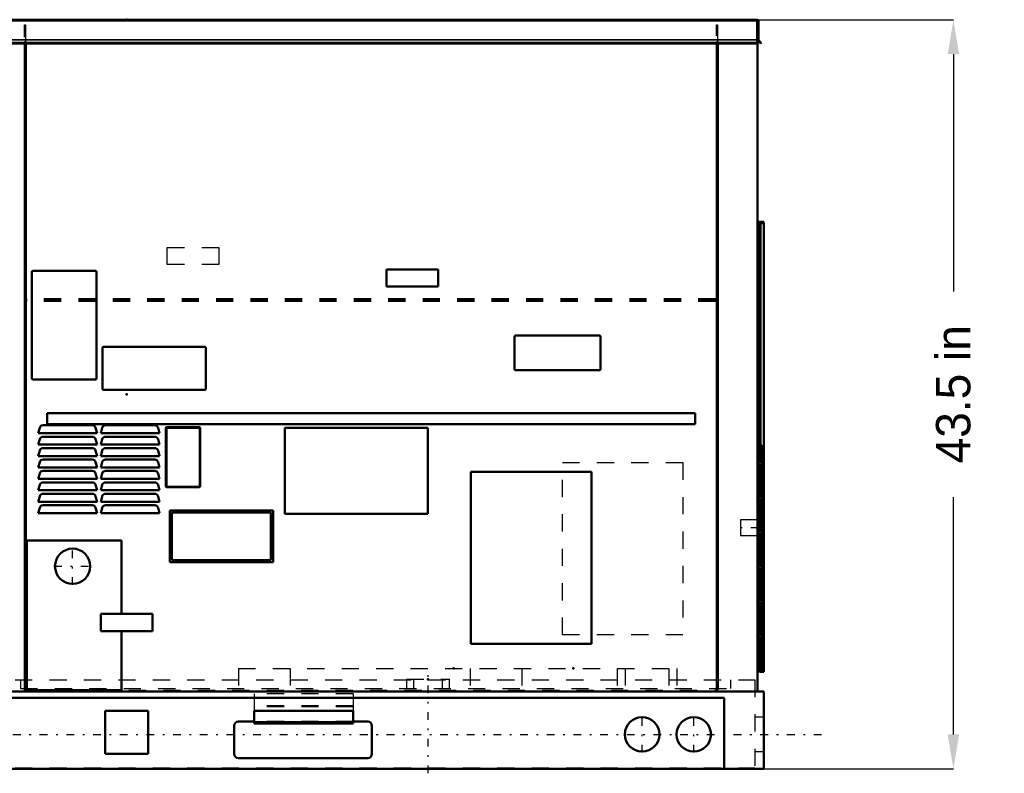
# Model space of a CAD drawing. Header units: inches. Extents: x -40.7 to 51, y -0.3 to 48.8.
# Tile 4 of 4: x -6.2 to 51, y -0.3 to 43.5. Entities that reach past the tile are written whole.
import ezdxf

# ---------------------------------------------------------------- set-up
doc = ezdxf.new("R2010")
doc.units = ezdxf.units.IN
doc.header["$MEASUREMENT"] = 0
doc.linetypes.add('Center', pattern=[1.5, 0.45, -0.5, 0.05, -0.5])
doc.linetypes.add('Dashed', pattern=[2, 1, -1])
for name, color, linetype, lineweight in [('2d ConnectionPoints', 7, 'Continuous', 50), ('AM_0', 7, 'Continuous', 50), ('AM_4', 3, 'Continuous', 25), ('AM_5', 3, 'Continuous', 25), ('AM_7', 7, 'Center', 25), ('AM_9', 6, 'Dashed', 25)]:
    doc.layers.add(name, color=color, linetype=linetype, lineweight=lineweight)
doc.dimstyles.get("Standard").update_dxf_attribs({"dimtxt": 0.18, "dimasz": 0.18, "dimexe": 0.18, "dimexo": 0.0625, "dimgap": 0.09, "dimtad": 0, "dimtih": 1, "dimtoh": 1, "dimdec": 4, "dimzin": 0, "dimdsep": 46, "dimtxsty": 'Standard', "dimcen": 0.09, "dimadec": 0, "dimazin": 0, "dimtfac": 1, "dimtdec": 4, "dimtofl": 0, "dimtmove": 0, "dimatfit": 3, "dimfxl": 1, "dimtolj": 1, "dimtzin": 0, "dimarcsym": 0})

# ---------------------------------------------------------------- blocks, each defined once
blk = doc.blocks.new('*D1')
at = {"layer": 'AM_5', "color": 0, "lineweight": -2}
for p, q in [((0, 43.5), (48.015, 43.5)), ((48.015, 41.5), (48.015, 27.717)), ((48.015, 2), (48.015, 15.783)), ((0, 0), (48.015, 0))]:
    blk.add_line(p, q, dxfattribs=at)
at = {"layer": 'AM_5', "color": 0}
for points in [[(48.348, 41.5), (47.682, 41.5), (48.015, 43.5)], [(47.682, 2), (48.348, 2), (48.015, 0)]]:
    blk.add_solid(points, dxfattribs=at)
at = {"layer": 'Defpoints', "color": 0}
for p in [(0, 43.5), (48.015, 43.5), (0, 0)]:
    blk.add_point(p, dxfattribs=at)
at = {"layer": 'AM_5', "color": 0, "insert": (48.015, 21.75), "char_height": 2, "attachment_point": 5, "rotation": 90}
blk.add_mtext('\\A1;43.5 in', dxfattribs=at)

msp = doc.modelspace()

# ---------------------------------------------------------------- linework, layer by layer
at = {"layer": '2d ConnectionPoints'}
for p in [(0, 43.5), (0, 43.5), (0, 21.75), (0, 21.75), (36.646, 21.75), (36.799, 18.764), (36.605, 14), (36.674, 12.292), (18.996, 5.829), (25.943, 5.829), (17.504, 5.2), (0, 0)]:
    msp.add_point(p, dxfattribs=at)
at = {"layer": 'AM_0'}
for p, q in [((-36.646, 43.5), (36.646, 43.5)), ((36.612, 43.5), (36.612, 42.12647)), ((36.646, 43.5), (36.646, 43.49265)), ((36.6925, 43.42), (36.6925, 42.33608)), ((36.62745, 42.322), (36.612, 42.322)), ((36.82297, 42.12647), (36.62745, 42.322)), ((36.612, 42.159), (-36.612, 42.159)), ((36.612, 42.12647), (-36.612, 42.12647)), ((-5.92, 4.6), (-5.92, 42.12647)), ((-5.86, 42.12647), (-5.86, 4.6)), ((34.27, 4.6), (34.27, 42.12647)), ((34.33, 42.12647), (34.33, 4.6)), ((36.646, 42.30345), (36.646, 4.49)), ((36.70246, 42.31204), (36.8555, 42.159)), ((36.8555, 42.159), (36.82297, 42.12647)), ((36.766, 31.757), (36.646, 31.757)), ((36.76, 31.6905), (37.01, 31.6905)), ((36.76, 31.6905), (36.76, 18.79)), ((36.765, 31.6905), (36.765, 31.695)), ((36.766, 31.757), (36.766, 31.70653)), ((36.799, 31.695), (36.799, 31.6905)), ((36.832, 31.762), (37.015, 31.762)), ((37.015, 31.728), (36.832, 31.728)), ((37.01, 31.6905), (37.01, 5.6995)), ((37.015, 31.762), (37.015, 31.728)), ((-5.496, 22.66), (-5.496, 28.85)), ((-5.436, 28.91), (-1.806, 28.91)), ((-1.746, 28.85), (-1.746, 22.66)), ((15.089, 28), (15.089, 29)), ((15.089, 29), (18.089, 29)), ((18.089, 29), (18.089, 28)), ((18.089, 28), (15.089, 28)), ((22.527, 23.216), (22.527, 25.096)), ((22.587, 25.156), (27.467, 25.156)), ((27.527, 25.096), (27.527, 23.216)), ((-1.402, 22.06), (-1.402, 24.44)), ((-1.342, 24.5), (4.538, 24.5)), ((4.598, 24.44), (4.598, 22.06)), ((27.467, 23.156), (22.587, 23.156)), ((-1.806, 22.6), (-5.436, 22.6)), ((4.538, 22), (-1.342, 22)), ((-4.61, 20.02), (-4.61, 20.65)), ((-4.61, 20.65), (33.02, 20.65)), ((33.02, 20.65), (33.02, 20.02)), ((33.02, 20.02), (-4.61, 20.02)), ((-5.129, 19.49), (-5.04573, 19.80076)), ((-1.718, 19.49), (-5.129, 19.49)), ((-4.85255, 19.949), (-1.99445, 19.949)), ((-1.80127, 19.80076), (-1.718, 19.49)), ((-1.504, 19.49), (-1.42073, 19.80076)), ((1.907, 19.49), (-1.504, 19.49)), ((-1.22755, 19.949), (1.63055, 19.949)), ((1.82373, 19.80076), (1.907, 19.49)), ((2.277, 16.414), (2.277, 19.774)), ((2.32, 16.414), (2.32, 19.774)), ((2.343, 19.84), (4.21, 19.84)), ((2.353, 19.807), (4.22, 19.807)), ((4.253, 19.774), (4.253, 16.414)), ((4.276, 19.774), (4.276, 16.414)), ((9.196, 14.81), (9.196, 19.81)), ((9.196, 19.81), (17.496, 19.81)), ((17.496, 19.81), (17.496, 14.81)), ((-5.129, 18.827), (-5.04573, 19.13776)), ((-4.85255, 19.286), (-1.99445, 19.286)), ((-1.80127, 19.13776), (-1.718, 18.827)), ((-1.504, 18.827), (-1.42073, 19.13776)), ((-1.22755, 19.286), (1.63055, 19.286)), ((1.82373, 19.13776), (1.907, 18.827)), ((-1.718, 18.827), (-5.129, 18.827)), ((-5.129, 18.164), (-5.04573, 18.47476)), ((-4.85255, 18.623), (-1.99445, 18.623)), ((-1.80127, 18.47476), (-1.718, 18.164)), ((1.907, 18.827), (-1.504, 18.827)), ((-1.504, 18.164), (-1.42073, 18.47476)), ((-1.22755, 18.623), (1.63055, 18.623)), ((1.82373, 18.47476), (1.907, 18.164)), ((36.646, 18.73), (36.89, 18.73)), ((36.707, 18.79), (36.89, 18.79)), ((36.89, 18.756), (36.707, 18.756)), ((36.76, 18.756), (36.76, 18.73)), ((36.89, 18.79), (36.89, 18.756)), ((36.89, 18.73), (36.89, 5.73)), ((-1.718, 18.164), (-5.129, 18.164)), ((-5.129, 17.501), (-5.04573, 17.81176)), ((-4.85255, 17.96), (-1.99445, 17.96)), ((-1.80127, 17.81176), (-1.718, 17.501)), ((1.907, 18.164), (-1.504, 18.164)), ((-1.504, 17.501), (-1.42073, 17.81176)), ((-1.22755, 17.96), (1.63055, 17.96)), ((1.82373, 17.81176), (1.907, 17.501)), ((-1.718, 17.501), (-5.129, 17.501)), ((-4.85255, 17.297), (-1.99445, 17.297)), ((1.907, 17.501), (-1.504, 17.501)), ((-1.22755, 17.297), (1.63055, 17.297)), ((19.996, 7.25), (19.996, 17.25)), ((19.996, 17.25), (26.996, 17.25)), ((26.996, 17.25), (26.996, 7.25)), ((-5.129, 16.838), (-5.04573, 17.14876)), ((-1.718, 16.838), (-5.129, 16.838)), ((-4.85255, 16.634), (-1.99445, 16.634)), ((-1.80127, 17.14876), (-1.718, 16.838)), ((-1.504, 16.838), (-1.42073, 17.14876)), ((1.907, 16.838), (-1.504, 16.838)), ((-1.22755, 16.634), (1.63055, 16.634)), ((1.82373, 17.14876), (1.907, 16.838)), ((-5.129, 16.175), (-5.04573, 16.48576)), ((-1.718, 16.175), (-5.129, 16.175)), ((-1.80127, 16.48576), (-1.718, 16.175)), ((-1.504, 16.175), (-1.42073, 16.48576)), ((1.907, 16.175), (-1.504, 16.175)), ((1.82373, 16.48576), (1.907, 16.175)), ((4.21, 16.348), (2.343, 16.348)), ((4.22, 16.381), (2.353, 16.381)), ((-5.129, 15.512), (-5.04573, 15.82276)), ((-1.718, 15.512), (-5.129, 15.512)), ((-4.85255, 15.971), (-1.99445, 15.971)), ((-1.80127, 15.82276), (-1.718, 15.512)), ((-1.504, 15.512), (-1.42073, 15.82276)), ((1.907, 15.512), (-1.504, 15.512)), ((-1.22755, 15.971), (1.63055, 15.971)), ((1.82373, 15.82276), (1.907, 15.512)), ((-5.129, 14.849), (-5.04573, 15.15976)), ((-4.85255, 15.308), (-1.99445, 15.308)), ((-1.80127, 15.15976), (-1.718, 14.849)), ((-1.504, 14.849), (-1.42073, 15.15976)), ((-1.22755, 15.308), (1.63055, 15.308)), ((1.82373, 15.15976), (1.907, 14.849)), ((2.505, 12), (2.505, 15)), ((2.505, 15), (8.505, 15)), ((2.63, 14.875), (8.38, 14.875)), ((2.63, 12.125), (2.63, 14.875)), ((8.38, 14.875), (8.38, 12.125)), ((8.505, 15), (8.505, 12)), ((-1.718, 14.849), (-5.129, 14.849)), ((1.907, 14.849), (-1.504, 14.849)), ((17.496, 14.81), (9.196, 14.81)), ((-5.795, 13.267), (-0.306, 13.267)), ((-5.795, 4.569), (-5.795, 13.267)), ((-0.306, 13.267), (-0.306, 9)), ((8.38, 12.125), (2.63, 12.125)), ((8.505, 12), (2.505, 12)), ((-1.504, 9), (1.496, 9)), ((-1.504, 8), (-1.504, 9)), ((1.496, 9), (1.496, 8)), ((1.496, 8), (-1.504, 8)), ((-0.306, 8), (-0.306, 4.569)), ((26.996, 7.25), (19.996, 7.25)), ((36.646, 5.73), (36.89, 5.73)), ((36.674, 5.73), (36.674, 5.727)), ((36.76, 5.73), (36.76, 5.6995)), ((36.707, 5.694), (36.89, 5.694)), ((36.89, 5.66), (36.707, 5.66)), ((36.76, 5.6995), (37.01, 5.6995)), ((37.015, 5.632), (36.832, 5.632)), ((36.89, 5.694), (36.89, 5.66)), ((36.89, 5.666), (37.015, 5.666)), ((37.015, 5.666), (37.015, 5.632)), ((-5.86, 4.6), (-5.92, 4.6)), ((34.33, 4.6), (34.27, 4.6)), ((-37, 4.49), (37, 4.49)), ((-34.7055, 4.119), (34.7055, 4.119)), ((-0.306, 4.569), (-5.795, 4.569)), ((34.7055, 4.119), (34.7055, 0)), ((37, 4.49), (37, 0)), ((-1.25, 0.875), (-1.25, 3.375)), ((-1.25, 3.375), (1.25, 3.375)), ((1.25, 3.375), (1.25, 0.875)), ((7.402, 3.375), (7.402, 2.634)), ((13.152, 3.375), (7.402, 3.375)), ((13.152, 3.375), (13.152, 2.634)), ((6.25, 2.49), (6.25, 0.87)), ((7.402, 2.74), (6.5, 2.74)), ((13.152, 2.634), (7.402, 2.634)), ((14, 2.74), (13.152, 2.74)), ((14.25, 0.87), (14.25, 2.49)), ((1.25, 0.875), (-1.25, 0.875)), ((6.5, 0.62), (14, 0.62)), ((-37, 0), (37, 0))]:
    msp.add_line(p, q, dxfattribs=at)
for centre, radius in [((-3.135, 11.762), 1.025), ((29.938, 2), 1), ((32.938, 2), 1)]:
    msp.add_circle(centre, radius, dxfattribs=at)
for centre, radius, start, end in [((36.6125, 43.42), 0.08, 0, 90), ((36.7265, 42.33608), 0.034, 180, 225), ((36.832, 31.695), 0.067, 90, 180), ((36.832, 31.695), 0.033, 90, 180), ((-5.436, 28.85), 0.06, 90, 180), ((-1.806, 28.85), 0.06, 0, 90), ((22.587, 25.096), 0.06, 90, 180), ((27.467, 25.096), 0.06, 0, 90), ((-1.342, 24.44), 0.06, 90, 180), ((4.538, 24.44), 0.06, 0, 90), ((22.587, 23.216), 0.06, 180, 270), ((27.467, 23.216), 0.06, 270, 360), ((-5.436, 22.66), 0.06, 180, 270), ((-1.806, 22.66), 0.06, 270, 360), ((-1.342, 22.06), 0.06, 180, 270), ((4.538, 22.06), 0.06, 270, 0), ((-4.85255, 19.749), 0.2, 90, 165), ((-1.99445, 19.749), 0.2, 15, 90), ((-1.22755, 19.749), 0.2, 90, 165), ((1.63055, 19.749), 0.2, 15, 90), ((2.343, 19.774), 0.066, 90, 180), ((2.353, 19.774), 0.033, 90, 180), ((4.21, 19.774), 0.066, 0, 90), ((4.22, 19.774), 0.033, 0, 90), ((-4.85255, 19.086), 0.2, 90, 165), ((-1.99445, 19.086), 0.2, 15, 90), ((-1.22755, 19.086), 0.2, 90, 165), ((1.63055, 19.086), 0.2, 15, 90), ((-4.85255, 18.423), 0.2, 90, 165), ((-1.99445, 18.423), 0.2, 15, 90), ((-1.22755, 18.423), 0.2, 90, 165), ((1.63055, 18.423), 0.2, 15, 90), ((36.707, 18.723), 0.067, 90, 155.567302), ((36.707, 18.723), 0.033, 90, 167.75331), ((-4.85255, 17.76), 0.2, 90, 165), ((-1.99445, 17.76), 0.2, 15, 90), ((-1.22755, 17.76), 0.2, 90, 165), ((1.63055, 17.76), 0.2, 15, 90), ((-4.85255, 17.097), 0.2, 90, 165), ((-1.99445, 17.097), 0.2, 15, 90), ((-1.22755, 17.097), 0.2, 90, 165), ((1.63055, 17.097), 0.2, 15, 90), ((-4.85255, 16.434), 0.2, 90, 165), ((-1.99445, 16.434), 0.2, 15, 90), ((-1.22755, 16.434), 0.2, 90, 165), ((1.63055, 16.434), 0.2, 15, 90), ((2.343, 16.414), 0.066, 180, 270), ((2.353, 16.414), 0.033, 180, 270), ((4.21, 16.414), 0.066, 270, 360), ((4.22, 16.414), 0.033, 270, 360), ((-4.85255, 15.771), 0.2, 90, 165), ((-1.99445, 15.771), 0.2, 15, 90), ((-1.22755, 15.771), 0.2, 90, 165), ((1.63055, 15.771), 0.2, 15, 90), ((-4.85255, 15.108), 0.2, 90, 165), ((-1.99445, 15.108), 0.2, 15, 90), ((-1.22755, 15.108), 0.2, 90, 165), ((1.63055, 15.108), 0.2, 15, 90), ((36.707, 5.727), 0.033, 180, 270), ((36.707, 5.727), 0.067, 204.432698, 270), ((36.832, 5.699), 0.067, 180, 184.279783), ((36.832, 5.699), 0.067, 215.597645, 270), ((36.832, 5.699), 0.033, 180, 188.714742), ((6.5, 2.49), 0.25, 90, 180), ((14, 2.49), 0.25, 0, 90), ((6.5, 0.87), 0.25, 180, 270), ((14, 0.87), 0.25, 270, 360)]:
    msp.add_arc(centre, radius, start, end, dxfattribs=at)
at = {"layer": 'AM_4'}
for p, q in [((36.612, 43.42), (-36.612, 43.42)), ((36.612, 42.33608), (-36.612, 42.33608)), ((36.612, 42.31204), (-36.612, 42.31204)), ((36.827, 31.6905), (36.827, 18.79)), ((36.707, 18.73), (36.707, 5.73)), ((36.827, 18.756), (36.827, 18.73)), ((36.827, 5.73), (36.827, 5.6995)), ((13.152, 2.726), (7.402, 2.726))]:
    msp.add_line(p, q, dxfattribs=at)
at = {"layer": 'AM_7'}
for p, q in [((36.696, 14), (35.596, 14)), ((-3.135, 10.68575), (-3.135, 12.83825)), ((-4.21125, 11.762), (-2.05875, 11.762)), ((17.504, -0.26), (17.504, 5.46)), ((29.938, 0.95), (29.938, 3.05)), ((32.938, 0.95), (32.938, 3.05)), ((-40.7, 2), (40.7, 2))]:
    msp.add_line(p, q, dxfattribs=at)
at = {"layer": 'AM_9'}
for p, q in [((-5.925, 4.485), (-5.925, 43.2)), ((-5.925, 43.2), (-5.865, 43.2)), ((-5.865, 43.2), (-5.865, 4.57)), ((34.263, 4.57), (34.263, 43.2)), ((34.263, 43.2), (34.323, 43.2)), ((34.323, 43.2), (34.323, 4.485)), ((36.612, 42.322), (-36.612, 42.322)), ((-5.92, 42.12647), (-5.92, 42.24)), ((-5.92, 42.24), (-5.86, 42.24)), ((-5.86, 42.24), (-5.86, 42.12647)), ((34.27, 42.12647), (34.27, 42.24)), ((34.27, 42.24), (34.33, 42.24)), ((34.33, 42.24), (34.33, 42.12647)), ((36.76525, 5.757), (36.766, 31.70653)), ((36.794, 31.6905), (36.794, 5.6995)), ((36.79842, 31.6905), (36.79842, 5.6995)), ((36.799, 31.6905), (36.799, 5.6995)), ((2.364, 29.28), (2.364, 30.28)), ((2.364, 30.28), (5.364, 30.28)), ((5.364, 30.28), (5.364, 29.28)), ((5.364, 29.28), (2.364, 29.28)), ((34.1975, 27.28569), (-5.7955, 27.28569)), ((-5.7955, 27.127), (-5.7955, 27.28569)), ((34.1975, 27.27534), (-5.7955, 27.27534)), ((34.1975, 27.24514), (-5.7955, 27.24514)), ((34.1975, 27.2425), (-5.7955, 27.2425)), ((34.1975, 27.15984), (-5.7955, 27.15984)), ((34.1975, 27.127), (-5.7955, 27.127)), ((34.1975, 27.127), (34.1975, 27.28569)), ((36.674, 5.73), (36.674, 18.73)), ((36.76, 18.79), (36.76, 18.756)), ((36.76, 18.73), (36.76, 5.73)), ((36.81, 18.75), (36.799, 18.75)), ((36.81, 18.75), (36.81, 18)), ((36.827, 18.79), (36.827, 18.756)), ((36.827, 18.73), (36.827, 5.73)), ((25.308, 17.781), (32.308, 17.781)), ((25.308, 7.781), (25.308, 17.781)), ((32.308, 17.781), (32.308, 7.781)), ((36.81, 18), (36.799, 18)), ((36.696, 17.592), (36.646, 17.592)), ((36.696, 17.592), (36.696, 16.842)), ((36.696, 16.842), (36.646, 16.842)), ((36.646, 15), (36.605, 15)), ((36.605, 15), (36.605, 13)), ((36.646, 14.455), (35.646, 14.455)), ((35.646, 14.455), (35.646, 13.545)), ((36.646, 14.625), (36.605, 14.625)), ((35.646, 13.545), (36.646, 13.545)), ((36.605, 13.375), (36.646, 13.375)), ((36.605, 13), (36.646, 13)), ((36.696, 10.75), (36.646, 10.75)), ((36.696, 10.75), (36.696, 7.75)), ((32.308, 7.781), (25.308, 7.781)), ((36.696, 7.75), (36.646, 7.75)), ((6.493, 5.829), (6.493, 4.667)), ((6.493, 5.829), (31.946, 5.829)), ((9.49, 5.829), (9.49, 4.667)), ((19.946, 5.829), (19.946, 4.667)), ((22.943, 5.829), (22.943, 4.667)), ((28.496, 5.829), (28.496, 4.667)), ((28.949, 5.829), (28.949, 4.667)), ((31.493, 5.829), (31.493, 4.667)), ((31.946, 5.829), (31.946, 4.667)), ((36.646, 5.757), (36.76525, 5.757)), ((-36.4755, 5.167), (36.4755, 5.167)), ((-6.168, 5.167), (-6.168, 4.667)), ((16.254, 5.2), (16.254, 4.667)), ((16.254, 5.2), (18.754, 5.2)), ((16.664, 5.2), (16.664, 4.667)), ((18.344, 4.667), (18.344, 5.2)), ((18.754, 4.667), (18.754, 5.2)), ((35.063, 5.167), (35.063, 4.667)), ((36.4755, 5.167), (36.4755, 0.058)), ((36.832, 5.666), (36.89, 5.666)), ((-6.168, 4.667), (35.063, 4.667)), ((34.323, 4.485), (-5.925, 4.485)), ((-5.865, 4.57), (34.263, 4.57)), ((13.152, 4.356), (7.402, 4.356)), ((7.402, 4.356), (7.402, 3.375)), ((13.152, 4.356), (13.152, 3.375)), ((13.152, 3.656), (7.402, 3.656)), ((13.152, 3.61), (7.402, 3.61)), ((13.152, 3.59653), (7.402, 3.59653)), ((37, 3), (36.4755, 3)), ((13.152, 2.74), (7.402, 2.74)), ((13.152, 2.69347), (7.402, 2.69347)), ((13.152, 2.68), (7.402, 2.68)), ((13.152, 2.66095), (7.402, 2.66095)), ((36.4755, 1), (37, 1)), ((-36.4755, 0.058), (36.4755, 0.058))]:
    msp.add_line(p, q, dxfattribs=at)
msp.add_lwpolyline([(36.674, 18.723), (36.67413, 18.72588), (36.6745, 18.72873), (36.67475, 18.73)], dxfattribs=at)
for radius, start, end in [(0.067, 184.279783, 215.597645), (0.033, 188.714742, 270)]:
    msp.add_arc((36.832, 5.699), radius, start, end, dxfattribs=at)

# ---------------------------------------------------------------- dimensions: what is measured, and where the dimension line sits
at = {"layer": 'AM_5'}
dim = msp.add_linear_dim(base=(48.015, 43.5), p1=(0, 0), p2=(0, 43.5), angle=90, text='43.5 in', dimstyle='Standard', override={"dimtxt": 2, "dimasz": 2, "dimexe": 0, "dimexo": 0, "dimgap": 0.6}, dxfattribs=at)
dim.commit()
dim.dimension.update_dxf_attribs({"geometry": '*D1', "text_midpoint": (48.015, 21.75), "dimtype": 160, "text_rotation": 90})

doc.saveas('drawing.dxf')
